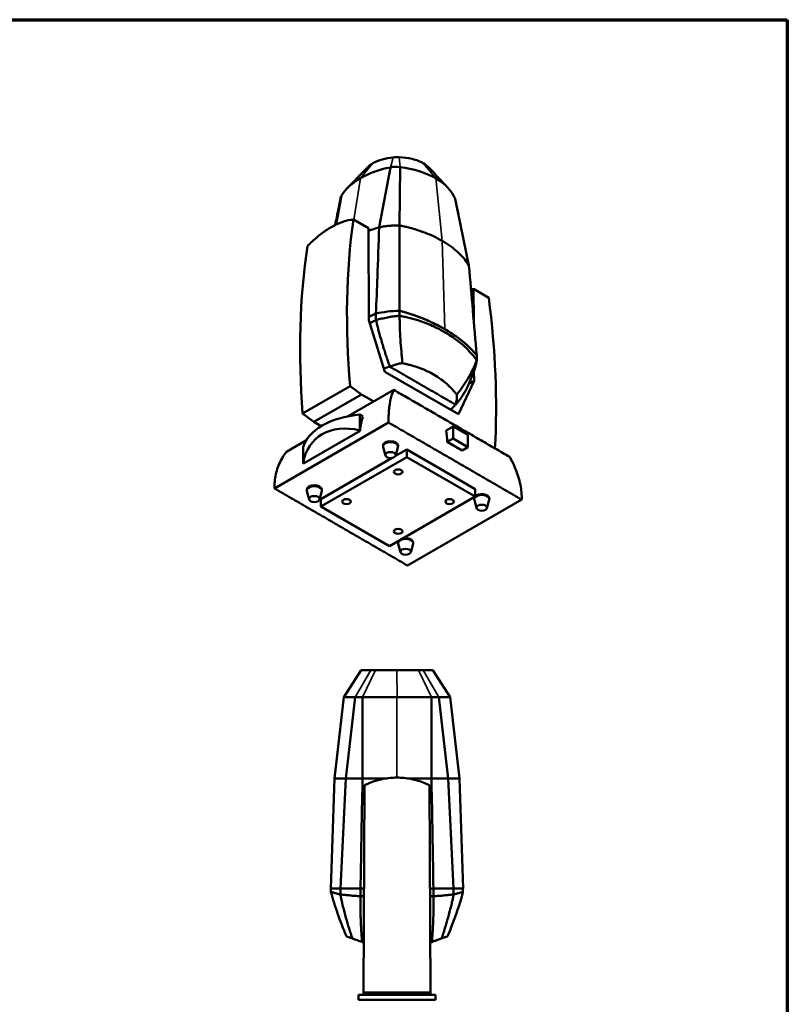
# Model space of a CAD drawing. Header units: millimetres. Extents: x 20 to 2980, y 20 to 2980.
# Tile 7 of 7: x 1648 to 2980, y 1273 to 2980. Entities that reach past the tile are written whole.
import ezdxf

# ---------------------------------------------------------------- set-up
doc = ezdxf.new("R2010")
doc.units = ezdxf.units.MM
for name, color, linetype, lineweight in [('Border (ISO)', 7, 'Continuous', 70), ('Visible (ISO)', 7, 'Continuous', 50), ('Visible Narrow (ISO)', 7, 'Continuous', 35)]:
    doc.layers.add(name, color=color, linetype=linetype, lineweight=lineweight)

# ---------------------------------------------------------------- blocks, each defined once
blk = doc.blocks.new('Borders Chauvet')
at = {"layer": 'Border (ISO)'}
for p, q in [((20, 2980), (2980, 2980)), ((2980, 2980), (2980, 20))]:
    blk.add_line(p, q, dxfattribs=at)

msp = doc.modelspace()

# ---------------------------------------------------------------- linework, layer by layer
at = {"layer": 'Visible (ISO)'}
for p, q in [((2291.2, 2723.9), (2271.6, 2620)), ((2308, 2724.5), (2307.3, 2623.2)), ((2206.4, 2675), (2197.1, 2624.8)), ((2427.5, 2553.8), (2403.6, 2669.2)), ((2253.3, 2618.2), (2227, 2633.4)), ((2254, 2459.2), (2253.3, 2618.2)), ((2435.6, 2513), (2435.8, 2457.5)), ((2461.9, 2497.8), (2435.6, 2513)), ((2281.7, 2369.4), (2254, 2459.2)), ((2266.2, 2459.1), (2266.2, 2459.2)), ((2409.4, 2295.7), (2281.7, 2369.4)), ((2436.2, 2370.4), (2436.3, 2354)), ((2138.9, 2296.9), (2221.4, 2344.6)), ((2221.4, 2344.6), (2241, 2330.3)), ((2436.3, 2354), (2409.4, 2295.7)), ((2427.8, 2349.1), (2436.3, 2354)), ((2158.5, 2282.6), (2241, 2330.3)), ((2297.2, 2338), (2218.2, 2292.5)), ((2262.4, 2317.9), (2241, 2330.3)), ((2158.5, 2282.6), (2138.9, 2296.9)), ((2238.2, 2267.9), (2238.2, 2295.3)), ((2238.2, 2295.3), (2243.5, 2292.2)), ((2090, 2167.2), (2287.9, 2281.5)), ((2171.3, 2275.2), (2158.5, 2282.6)), ((2388, 2267.8), (2399.9, 2274.7)), ((2399.9, 2253.5), (2399.9, 2274.7)), ((2399.9, 2274.7), (2425.6, 2259.9)), ((2238.6, 2267.2), (2140.3, 2210.4)), ((2238.6, 2267.2), (2238.2, 2267.9)), ((2425.6, 2259.9), (2425.6, 2238.7)), ((2144.7, 2250), (2111, 2230.5)), ((2139.8, 2211.1), (2139.8, 2238.5)), ((2278.4, 2239.9), (2278.4, 2241.4)), ((2282.5, 2224.3), (2278.5, 2238.6)), ((2300.4, 2224.3), (2304.4, 2238.6)), ((2304.5, 2239.9), (2304.5, 2241.4)), ((2389.9, 2247.7), (2399.9, 2253.5)), ((2415.6, 2232.9), (2389.9, 2247.7)), ((2425.6, 2238.7), (2399.9, 2253.5)), ((2415.6, 2232.9), (2425.6, 2238.7)), ((2319.5, 2221.6), (2170.7, 2135.6)), ((2170.7, 2148.8), (2294.4, 2220.2)), ((2300, 2223.4), (2319.5, 2234.7)), ((2319.5, 2234.7), (2378.9, 2200.4)), ((2319.5, 2221.6), (2319.5, 2234.7)), ((2438.3, 2153), (2319.5, 2221.6)), ((2139.8, 2211.1), (2140.3, 2210.4)), ((2378.9, 2200.4), (2438.3, 2166.1)), ((2146.1, 2163.5), (2146.1, 2165.1)), ((2150.3, 2147.9), (2146.3, 2162.3)), ((2168.2, 2147.9), (2172.2, 2162.3)), ((2172.3, 2163.5), (2172.3, 2165.1)), ((2289.5, 2067.1), (2438.3, 2153)), ((2438.3, 2153), (2438.3, 2166.1)), ((2170.7, 2135.6), (2170.7, 2148.8)), ((2170.7, 2135.6), (2289.5, 2067.1)), ((2519.1, 2147.7), (2321.1, 2033.4)), ((2436.7, 2148.4), (2436.7, 2149.8)), ((2440.9, 2132.8), (2436.9, 2147.2)), ((2458.8, 2132.8), (2462.8, 2147.2)), ((2462.9, 2148.4), (2462.9, 2149.8)), ((2304.5, 2072.1), (2304.5, 2073.5)), ((2308.7, 2056.5), (2304.7, 2070.9)), ((2326.6, 2056.5), (2330.6, 2070.9)), ((2330.7, 2072.1), (2330.7, 2073.5)), ((2210.4, 1805.1), (2240.7, 1852.2)), ((2257.3, 1852.2), (2240.7, 1852.2)), ((2265.1, 1852.2), (2257.3, 1852.2)), ((2302.6, 1852.2), (2265.1, 1852.2)), ((2340.2, 1852.2), (2302.6, 1852.2)), ((2347.9, 1852.2), (2340.2, 1852.2)), ((2364.6, 1852.2), (2347.9, 1852.2)), ((2394.9, 1805.1), (2364.6, 1852.2)), ((2194.3, 1664.2), (2210.4, 1805.1)), ((2210.4, 1805.1), (2230.2, 1805.1)), ((2230.2, 1805.1), (2213.8, 1664.2)), ((2230.2, 1805.1), (2242.7, 1805.1)), ((2242.7, 1805.1), (2302.6, 1805.1)), ((2242.7, 1805.1), (2243, 1664.2)), ((2302.7, 1805.1), (2362.6, 1805.1)), ((2362.6, 1805.1), (2362.3, 1664.2)), ((2362.6, 1805.1), (2375.1, 1805.1)), ((2375.1, 1805.1), (2391.5, 1664.2)), ((2375.1, 1805.1), (2394.9, 1805.1)), ((2411, 1664.2), (2394.9, 1805.1)), ((2188, 1473.6), (2194.3, 1664.2)), ((2243, 1664.2), (2283.6, 1664.2)), ((2321.7, 1664.2), (2362.3, 1664.2)), ((2391.5, 1664.2), (2411, 1664.2)), ((2417.3, 1473.6), (2411, 1664.2)), ((2246.2, 1652.4), (2244.3, 1292.8)), ((2361, 1292.8), (2359.1, 1652.4)), ((2204.4, 1473.6), (2188, 1473.6)), ((2239.4, 1473.6), (2204.4, 1473.6)), ((2245.3, 1473.6), (2239.4, 1473.6)), ((2365.8, 1473.6), (2360, 1473.6)), ((2400.9, 1473.6), (2365.8, 1473.6)), ((2417.3, 1473.6), (2400.9, 1473.6)), ((2365.8, 1459.9), (2365.8, 1460)), ((2244.3, 1289.1), (2235.8, 1289.1)), ((2235.8, 1289.1), (2235.8, 1280.1)), ((2244.3, 1292.8), (2361, 1292.8)), ((2244.3, 1289.1), (2244.3, 1292.8)), ((2244.3, 1289.1), (2361, 1289.1)), ((2361, 1292.8), (2361, 1289.1)), ((2369.5, 1289.1), (2361, 1289.1)), ((2369.5, 1280.1), (2369.5, 1289.1)), ((2369.5, 1280.1), (2235.8, 1280.1))]:
    msp.add_line(p, q, dxfattribs=at)
for centre, major_axis, ratio, start_param, end_param in [((2335.9, 2649.3), (-136.8, 0), 0.57735, 5.045044, 5.498404), ((2301.3, 2707), (-31, 0), 0.57735, 4.496214, 5.045044), ((2281.1, 2653.7), (-125.5, 0), 0.57735, 3.927536, 4.496214), ((2335.7, 2649.2), (-136.8, 0), 0.57735, 5.496987, 5.950531), ((2281, 2653.7), (125.5, 0), 0.57735, 0.216175, 0.785251), ((2235.7, 2669.1), (-31, 0), 0.57735, 5.950531, 6.167744), ((2373.3, 2665.4), (31, 0), 0.57735, 0.114481, 0.216175), ((3221.7, 1881.7), (-716.8, 1228.6), 0.574319, 0.628667, 0.882245), ((3140.3, 1834.7), (705.6, -1235.1), 0.580366, 3.775496, 4.029075), ((2395.7, 2397.5), (63.2, 109.5), 0.57735, 0.322733, 0.379029), ((1468.8, 2893.8), (716.8, -1228.6), 0.574319, 0.715586, 0.936947), ((2316.5, 2391.9), (145, 0), 0.57735, 1.636327, 1.925599), ((2256.2, 2228), (-117.8, 0.1), 0.577909, 4.866426, 6.129553), ((2355.9, 2186.7), (83.3, -144.2), 0.57735, 3.623897, 3.832665), ((2256.1, 2149), (-94.5, 103.9), 0.676446, 5.504957, 6.768085), ((2099.9, 2055.7), (205.6, 356.2), 0.57735, 5.570945, 5.634499), ((2291.4, 2239.9), (-13.1, 0), 0.57735, 2.981815, 6.442963), ((2291.4, 2241.4), (13.1, 0), 0.577908, 0.000485, 3.142077), ((2159.2, 2163.5), (-13.1, 0), 0.57735, 2.981815, 6.442963), ((2159.2, 2165.1), (13.1, 0), 0.577908, 0.000485, 3.142077), ((2449.8, 2148.4), (-13.1, 0), 0.57735, 2.981815, 6.442963), ((2449.8, 2149.8), (13.1, 0), 0.577908, 2.770027, 3.142077), ((2449.8, 2149.8), (13.1, 0), 0.577908, 0.000485, 2.642506), ((2317.6, 2072.1), (-13.1, 0), 0.57735, 2.981815, 6.442963), ((2317.6, 2073.5), (13.1, 0), 0.577908, 2.770027, 3.142077), ((2317.6, 2073.5), (13.1, 0), 0.577908, 0.000485, 1.943331)]:
    msp.add_ellipse(centre, major_axis=major_axis, ratio=ratio, start_param=start_param, end_param=end_param, dxfattribs=at)
for centre, major_axis in [((2291.4, 2225.1), (-9.03, 0)), ((2304.5, 2195.9), (-7.45, 0)), ((2159.2, 2148.8), (-9.03, 0)), ((2215.1, 2144.3), (-7.45, 0)), ((2394, 2144.3), (-7.45, 0)), ((2449.8, 2133.7), (-9.03, 0)), ((2304.5, 2092.7), (-7.45, 0)), ((2317.6, 2057.3), (-9.03, 0))]:
    msp.add_ellipse(centre, major_axis=major_axis, ratio=0.57735, dxfattribs=at)
for points, knots in [([(2296.2, 2741.1), (2289.5, 2740.6), (2283, 2739.4), (2271, 2736), (2265.5, 2733.7), (2260.7, 2731)], [0, 0, 0, 0, 2.015289, 2.015289, 4.043463, 4.043463, 4.043463, 4.043463]), ([(2306.7, 2741.4), (2304.9, 2741.5), (2303.2, 2741.5), (2299.7, 2741.4), (2297.9, 2741.3), (2296.2, 2741.1)], [0, 0, 0, 0, 0.525923, 0.525923, 1.051846, 1.051846, 1.051846, 1.051846]), ([(2348.3, 2731), (2342.9, 2734.1), (2336.3, 2736.7), (2321.3, 2740.5), (2313.6, 2741.3), (2306.7, 2741.4)], [0, 0, 0, 0, 2.323654, 2.323654, 4.910214, 4.910214, 4.910214, 4.910214]), ([(2195.4, 2624), (2196.3, 2628.6), (2197.3, 2633.2), (2200.5, 2648.9), (2202.7, 2660.1), (2205, 2671.2)], [8.234773, 8.234773, 8.234773, 8.234773, 10.000121, 10.000121, 14.283525, 14.283525, 14.283525, 14.283525]), ([(2404.1, 2667.5), (2405.8, 2659.1), (2407.6, 2650.2), (2409.3, 2641.6), (2409.4, 2641.2), (2409.5, 2640.7)], [0, 0, 0, 0, 3.227323, 3.227323, 3.417159, 3.417159, 3.417159, 3.417159]), ([(2227, 2633.4), (2225.3, 2633.3), (2223.5, 2633.1), (2216.6, 2632.1), (2211.1, 2630.6), (2200, 2626.3), (2194.2, 2623.6), (2183, 2617.1), (2177.1, 2613.2), (2165.2, 2604.1), (2159.2, 2598.9), (2151.3, 2591.4), (2149.2, 2589.4), (2147.2, 2587.3)], [32.57704, 32.57704, 32.57704, 32.57704, 33.414064, 33.414064, 35.797371, 35.797371, 38.180678, 38.180678, 40.563984, 40.563984, 42.947291, 42.947291, 43.784315, 43.784315, 43.784315, 43.784315]), ([(2253.3, 2613.8), (2259, 2615.9), (2264.8, 2617.9), (2271, 2619.8), (2271.3, 2619.9), (2271.6, 2620)], [-3.89483, -3.89483, -3.89483, -3.89483, -1.569046, -1.569046, -1.463152, -1.463152, -1.463152, -1.463152]), ([(2271.6, 2620), (2270.8, 2593.2), (2269.6, 2559.4), (2267.8, 2513.3), (2267, 2491.3), (2266.1, 2470.4)], [0, 0, 0, 0, 10.253799, 10.253799, 18.812596, 18.812596, 18.812596, 18.812596]), ([(2271.6, 2620), (2271.9, 2620), (2272.1, 2620.1), (2272.4, 2620.1), (2273.6, 2620.4), (2274.6, 2620.6), (2275.6, 2620.8), (2275.8, 2620.8), (2276, 2620.8), (2276.2, 2620.9), (2277.4, 2621.1), (2278.8, 2621.3), (2280.3, 2621.5), (2280.4, 2621.6), (2280.4, 2621.6), (2280.5, 2621.6), (2280.6, 2621.6), (2280.7, 2621.6), (2280.8, 2621.6), (2281, 2621.6), (2281.1, 2621.7), (2281.3, 2621.7), (2281.6, 2621.7), (2282, 2621.8), (2282.3, 2621.8), (2283, 2621.9), (2283.7, 2622), (2284.4, 2622.1), (2285.8, 2622.3), (2287.2, 2622.4), (2288.5, 2622.5), (2290.2, 2622.7), (2292, 2622.8), (2293.8, 2623), (2294.7, 2623), (2295.6, 2623), (2296.4, 2623.1), (2297.2, 2623.1), (2298, 2623.1), (2298.7, 2623.2), (2300.2, 2623.2), (2301.5, 2623.2), (2302.9, 2623.2), (2303.7, 2623.2), (2304.4, 2623.2), (2305.1, 2623.2), (2305.9, 2623.2), (2306.6, 2623.2), (2307.3, 2623.2)], [-3.841465, -3.841465, -3.841465, -3.841465, -3.747993, -3.747993, -3.747993, -3.381168, -3.381168, -3.381168, -3.303399, -3.303399, -3.303399, -2.872173, -2.872173, -2.872173, -2.846573, -2.846573, -2.846573, -2.821064, -2.821064, -2.821064, -2.770281, -2.770281, -2.770281, -2.669421, -2.669421, -2.669421, -2.468724, -2.468724, -2.468724, -2.057413, -2.057413, -2.057413, -1.540021, -1.540021, -1.540021, -1.294689, -1.294689, -1.294689, -1.056347, -1.056347, -1.056347, -0.596821, -0.596821, -0.596821, -0.36685, -0.36685, -0.36685, -0.143661, -0.143661, -0.143661, -0.143661]), ([(2307.3, 2623.2), (2307.3, 2598.6), (2307.2, 2574), (2307.1, 2524.7), (2307.1, 2500.1), (2307, 2475.4)], [-19.1091, -19.1091, -19.1091, -19.1091, -9.566767, -9.566767, 0, 0, 0, 0]), ([(2307.3, 2623.2), (2307.9, 2623.1), (2308.5, 2622.9), (2309.1, 2622.8), (2309.5, 2622.7), (2310, 2622.6), (2310.4, 2622.6), (2310.8, 2622.5), (2311.1, 2622.4), (2311.4, 2622.3), (2311.9, 2622.2), (2312.6, 2622.1), (2313.4, 2621.9), (2314.5, 2621.6), (2315.9, 2621.3), (2317.4, 2621), (2319.7, 2620.4), (2322.4, 2619.8), (2325.2, 2619), (2330.8, 2617.5), (2336.9, 2615.7), (2342.3, 2613.9), (2344.2, 2613.2), (2346.1, 2612.5), (2347.8, 2611.9), (2349.2, 2611.4), (2350.5, 2610.9), (2351.9, 2610.4), (2362.4, 2606.3), (2372.2, 2601.6), (2381.2, 2596.5)], [-8.562626, -8.562626, -8.562626, -8.562626, -8.381185, -8.381185, -8.381185, -8.233357, -8.233357, -8.233357, -8.062967, -8.062967, -8.062967, -7.735946, -7.735946, -7.735946, -7.219252, -7.219252, -7.219252, -6.391472, -6.391472, -6.391472, -4.763066, -4.763066, -4.763066, -4.167989, -4.167989, -4.167989, -3.694274, -3.694274, -3.694274, 0, 0, 0, 0]), ([(2427.5, 2553.8), (2427.2, 2554.2), (2427, 2554.6), (2421.9, 2562.8), (2415.6, 2570.2), (2400.3, 2584.2), (2391.3, 2590.6), (2381.2, 2596.5)], [2.572842, 2.572842, 2.572842, 2.572842, 3.04742, 3.04742, 12.276225, 12.276225, 21.478732, 21.478732, 21.478732, 21.478732]), ([(2427.5, 2553.8), (2429.7, 2527.9), (2432, 2502), (2436.5, 2450), (2438.8, 2424), (2441.1, 2398)], [0, 0, 0, 0, 9.528917, 9.528917, 19.083274, 19.083274, 19.083274, 19.083274]), ([(2254, 2464.9), (2255.9, 2465.8), (2257.9, 2466.7), (2260.8, 2468), (2261.9, 2468.5), (2264.3, 2469.6), (2265.3, 2470), (2266.1, 2470.4)], [4.777122, 4.777122, 4.777122, 4.777122, 5.51861, 5.51861, 5.872711, 5.872711, 6.326865, 6.326865, 6.326865, 6.326865]), ([(2255.6, 2454.1), (2256.4, 2454.4), (2257.1, 2454.8), (2258.6, 2455.5), (2259.3, 2455.9), (2260.5, 2456.4), (2261, 2456.7), (2262.3, 2457.3), (2263.1, 2457.7), (2264.8, 2458.5), (2265.4, 2458.8), (2266.2, 2459.1)], [5.8601221, 5.8601221, 5.8601221, 5.8601221, 5.9065168, 5.9065168, 5.9489148, 5.9489148, 5.9816642, 5.9816642, 6.0340732, 6.0340732, 6.0991274, 6.0991274, 6.0991274, 6.0991274]), ([(2307, 2475.4), (2300, 2475.2), (2293.1, 2474.6), (2279.4, 2472.9), (2272.7, 2471.8), (2266.1, 2470.4)], [-4.19604, -4.19604, -4.19604, -4.19604, -2.098201, -2.098201, 0, 0, 0, 0]), ([(2266.2, 2459.2), (2266.2, 2459.7), (2266.2, 2460.1), (2266.2, 2461.5), (2266.2, 2461.9), (2266.2, 2463), (2266.2, 2463.3), (2266.2, 2463.9), (2266.2, 2464.7), (2266.1, 2465.9), (2266.1, 2466.2), (2266.1, 2467.5), (2266.1, 2467.9), (2266.1, 2469.4), (2266.1, 2469.8), (2266.1, 2470.4)], [0.0000137, 0.0000137, 0.0000137, 0.0000137, 0.2151475, 0.2151475, 0.3995213, 0.3995213, 0.5086515, 0.5086515, 0.5343363, 0.5343363, 0.551562, 0.551562, 0.5851834, 0.5851834, 0.630993, 0.630993, 0.630993, 0.630993]), ([(2307, 2466.7), (2304.9, 2466.6), (2303.4, 2466.4), (2300, 2465.9), (2298.3, 2465.7), (2293.1, 2464.9), (2289.6, 2464.3), (2282.8, 2463), (2279.4, 2462.3), (2274.4, 2461.2), (2272.8, 2460.8), (2269, 2459.9), (2267.4, 2459.5), (2266.2, 2459.2)], [0.000529, 0.000529, 0.000529, 0.000529, 0.616601, 0.616601, 1.288336, 1.288336, 2.631023, 2.631023, 3.966641, 3.966641, 4.634282, 4.634282, 5.474622, 5.474622, 5.474622, 5.474622]), ([(2266.2, 2459.1), (2266.9, 2456.7), (2267.2, 2455.1), (2268.1, 2451.5), (2268.3, 2450.7), (2268.7, 2449), (2269, 2448), (2269.6, 2445.5), (2269.9, 2444.1), (2271.8, 2437.2), (2273.3, 2431.7), (2275.4, 2424.4), (2275.8, 2422.8), (2277.3, 2417.7), (2278.4, 2414.2), (2279.9, 2409.3), (2280.3, 2408), (2281.5, 2404.3), (2282.2, 2402), (2283.6, 2397.9), (2284.1, 2396.1), (2285.6, 2391.7), (2286.5, 2389), (2288.5, 2383.3), (2289.3, 2381.1), (2290, 2378.3)], [-8.154091, -8.154091, -8.154091, -8.154091, -7.331172, -7.331172, -7.094686, -7.094686, -6.779379, -6.779379, -6.36929, -6.36929, -4.719704, -4.719704, -4.249007, -4.249007, -3.221227, -3.221227, -2.834617, -2.834617, -2.155829, -2.155829, -1.642876, -1.642876, -0.877212, -0.877212, -0.000539, -0.000539, -0.000539, -0.000539]), ([(2385.6, 2443.4), (2374.2, 2450), (2361.8, 2456), (2335.5, 2466.7), (2321.6, 2471.4), (2307, 2475.4)], [0, 0, 0, 0, 4.831852, 4.831852, 9.660842, 9.660842, 9.660842, 9.660842]), ([(2307, 2475.4), (2308.9, 2474.9), (2311.9, 2474), (2319.4, 2471.8), (2322.4, 2470.9), (2333.2, 2467.3), (2340.6, 2464.6), (2355.7, 2458.5), (2363.2, 2455.1), (2375.4, 2449), (2380.3, 2446.4), (2389.5, 2441.1), (2394, 2438.4), (2404.2, 2431.7), (2409.8, 2427.6), (2420.7, 2418.9), (2425.9, 2414.2), (2432.6, 2407.5), (2434.4, 2405.6), (2439, 2400.5), (2440, 2399.3), (2441, 2398)], [0, 0, 0, 0, 0.628889, 0.628889, 1.169454, 1.169454, 2.474998, 2.474998, 3.89469, 3.89469, 4.880332, 4.880332, 5.856222, 5.856222, 7.225778, 7.225778, 8.676153, 8.676153, 9.26333, 9.26333, 10.087223, 10.087223, 10.087223, 10.087223]), ([(2307, 2466.7), (2307, 2467.8), (2307, 2469.7), (2307, 2471), (2307, 2472), (2307, 2474), (2307, 2474.6), (2307, 2475.4)], [-0.6848872, -0.6848872, -0.6848872, -0.6848872, -0.6185397, -0.6185397, -0.2972327, -0.2972327, -0.0000324, -0.0000324, -0.0000324, -0.0000324]), ([(2307.3, 2466.2), (2307.3, 2466.3), (2307.2, 2466.4), (2307.1, 2466.6), (2307, 2466.7), (2307, 2466.7)], [0, 0, 0, 0, 0.03560426, 0.03560426, 0.07037483, 0.07037483, 0.07037483, 0.07037483]), ([(2312.2, 2384.5), (2311.8, 2386.9), (2311.5, 2390.5), (2310.8, 2398), (2310.5, 2401.4), (2309.6, 2411.6), (2309, 2418.4), (2308.2, 2432.1), (2307.8, 2439.1), (2307.6, 2447.7), (2307.5, 2449.4), (2307.4, 2452.4), (2307.4, 2453.7), (2307.3, 2456.8), (2307.3, 2458.4), (2307.2, 2462.4), (2307.2, 2463.9), (2307.3, 2466.2)], [0.000001, 0.000001, 0.000001, 0.000001, 0.724817, 0.724817, 1.321874, 1.321874, 2.514165, 2.514165, 3.748461, 3.748461, 4.055317, 4.055317, 4.289441, 4.289441, 4.646242, 4.646242, 4.947294, 4.947294, 4.947294, 4.947294]), ([(2440.8, 2389.1), (2440.7, 2389.3), (2440.5, 2389.5), (2439.7, 2390.9), (2439.4, 2391.3), (2438.6, 2392.7), (2438.1, 2393.2), (2436.5, 2395.2), (2436.2, 2395.7), (2435, 2397.1), (2434.3, 2398), (2430.1, 2402.9), (2426.4, 2406.9), (2417.1, 2416), (2411.2, 2420.9), (2401.3, 2428.1), (2397.5, 2430.7), (2390.8, 2434.9), (2388.1, 2436.5), (2382.4, 2439.8), (2379.6, 2441.4), (2372.4, 2445.2), (2368, 2447.3), (2355.7, 2452.9), (2347.4, 2456), (2333, 2460.5), (2327.1, 2462.2), (2319.8, 2463.9), (2318.5, 2464.3), (2316.5, 2464.7), (2315.9, 2464.8), (2313, 2465.5), (2312, 2465.7), (2310.2, 2466), (2309.6, 2466), (2307.8, 2466.1), (2307.6, 2466.1), (2307.3, 2466.2)], [-2.885366, -2.885366, -2.885366, -2.885366, -2.793196, -2.793196, -2.742118, -2.742118, -2.622828, -2.622828, -2.58023, -2.58023, -2.514228, -2.514228, -2.225344, -2.225344, -1.824389, -1.824389, -1.593912, -1.593912, -1.420112, -1.420112, -1.247236, -1.247236, -1.026319, -1.026319, -0.623843, -0.623843, -0.354107, -0.354107, -0.293764, -0.293764, -0.264738, -0.264738, -0.151564, -0.151564, -0.101009, -0.101009, -0.000862, -0.000862, -0.000862, -0.000862]), ([(2441.1, 2398), (2434.1, 2406.4), (2426, 2414.5), (2407.4, 2429.7), (2397, 2436.8), (2385.6, 2443.4)], [0, 0, 0, 0, 4.833509, 4.833509, 9.66988, 9.66988, 9.66988, 9.66988]), ([(2441, 2398), (2441, 2397.6), (2441, 2397.2), (2441, 2396.1), (2441, 2395.5), (2441, 2395), (2441, 2394.8), (2441, 2394), (2441, 2390.7), (2441, 2389.4)], [-2.307481, -2.307481, -2.307481, -2.307481, -1.75723, -1.75723, -1.159849, -1.159849, -0.496314, -0.496314, -0.000263, -0.000263, -0.000263, -0.000263]), ([(2290, 2378.3), (2287.7, 2377.5), (2286.1, 2377), (2282.1, 2375.7), (2281, 2375.3), (2280, 2374.9)], [-20.735026, -20.735026, -20.735026, -20.735026, -18.848942, -18.848942, -18.247003, -18.247003, -18.247003, -18.247003]), ([(2312.2, 2384.5), (2311.5, 2384.4), (2310.4, 2384.2), (2308.7, 2383.9), (2307.9, 2383.7), (2305.3, 2383.2), (2303.6, 2382.8), (2299.9, 2381.8), (2298, 2381.2), (2293.4, 2379.6), (2291.4, 2378.8), (2290.3, 2378.3)], [-1.119583, -1.119583, -1.119583, -1.119583, -1.010535, -1.010535, -0.891187, -0.891187, -0.653535, -0.653535, -0.375996, -0.375996, -0.000001, -0.000001, -0.000001, -0.000001]), ([(2290.3, 2378.3), (2295, 2375.5), (2299.8, 2372.8), (2309.3, 2367.3), (2314, 2364.6), (2328.3, 2356.3), (2337.8, 2350.8), (2356.8, 2339.9), (2366.4, 2334.4), (2380.6, 2326.1), (2385.4, 2323.4), (2394.9, 2317.9), (2399.6, 2315.2), (2404.4, 2312.4)], [-16.138173, -16.138173, -16.138173, -16.138173, -14.120903, -14.120903, -12.103631, -12.103631, -8.069087, -8.069087, -4.034544, -4.034544, -2.017272, -2.017272, -0.000001, -0.000001, -0.000001, -0.000001]), ([(2406.4, 2330.1), (2405.3, 2331.3), (2404.4, 2332.4), (2402.5, 2334.7), (2401.2, 2336.1), (2398, 2339.7), (2396.5, 2341.3), (2391.3, 2346.3), (2386.7, 2350.7), (2374.6, 2359.8), (2370.8, 2362.1), (2362.9, 2366.7), (2359.8, 2368.4), (2347, 2374.2), (2339.7, 2376.8), (2333.6, 2378.8), (2330.1, 2379.9), (2323.1, 2381.8), (2320.4, 2382.5), (2316.2, 2383.5), (2314.5, 2383.9), (2312.2, 2384.5)], [-7.440737, -7.440737, -7.440737, -7.440737, -7.19395, -7.19395, -6.953865, -6.953865, -6.230254, -6.230254, -5.449994, -5.449994, -4.901481, -4.901481, -4.206829, -4.206829, -3.172608, -3.172608, -1.420506, -1.420506, -0.809077, -0.809077, -0.000001, -0.000001, -0.000001, -0.000001]), ([(2406.4, 2330.1), (2407.7, 2331.5), (2409.5, 2333.8), (2413.3, 2338.7), (2414.9, 2340.9), (2419.8, 2347.8), (2422.8, 2352.5), (2428.6, 2362.4), (2431.4, 2367.6), (2434.6, 2374.3), (2435.2, 2375.6), (2436.3, 2377.9), (2436.7, 2379), (2437.8, 2381.4), (2438.3, 2382.7), (2439.6, 2386), (2440.1, 2387.1), (2440.8, 2389.1)], [0.000001, 0.000001, 0.000001, 0.000001, 0.716529, 0.716529, 1.298219, 1.298219, 2.453204, 2.453204, 3.661166, 3.661166, 3.96178, 3.96178, 4.19231, 4.19231, 4.549554, 4.549554, 4.850386, 4.850386, 4.850386, 4.850386]), ([(2438.3, 2376.6), (2438, 2375.8), (2437.7, 2374.9), (2437.2, 2373.2), (2436.9, 2372.3), (2435.7, 2368.8), (2434.8, 2366.3), (2431, 2356.1), (2427.8, 2348.8), (2424, 2341.3), (2423.6, 2340.6), (2423, 2339.4), (2422.8, 2339.1), (2422.5, 2338.5), (2422.4, 2338.3), (2422.3, 2338.1), (2422.3, 2338.1), (2422.2, 2338), (2422.2, 2338), (2422.2, 2337.9), (2422.2, 2337.9), (2422.1, 2337.7), (2422, 2337.5), (2421.9, 2337.3)], [0, 0, 0, 0, 0.283068, 0.283068, 0.563184, 0.563184, 1.403957, 1.403957, 3.940099, 3.940099, 4.225059, 4.225059, 4.366853, 4.366853, 4.437399, 4.437399, 4.454949, 4.454949, 4.468091, 4.468091, 4.468706, 4.468706, 4.554482, 4.554482, 4.554482, 4.554482]), ([(2441, 2389.4), (2440.8, 2388.2), (2440.7, 2387.1), (2440.4, 2384.9), (2440.1, 2383.8), (2439.5, 2380.6), (2438.9, 2378.6), (2438.3, 2376.6)], [0.000569, 0.000569, 0.000569, 0.000569, 0.616594, 0.616594, 1.288314, 1.288314, 2.498754, 2.498754, 2.498754, 2.498754]), ([(2441, 2389.4), (2441, 2389.3), (2440.9, 2389.3), (2440.9, 2389.2), (2440.8, 2389.1), (2440.8, 2389.1)], [-0.07101345, -0.07101345, -0.07101345, -0.07101345, -0.03592125, -0.03592125, 0, 0, 0, 0]), ([(2287.9, 2281.5), (2287.9, 2282.1), (2287.9, 2282.8), (2287.9, 2292.1), (2288.3, 2300.4), (2290.1, 2315.6), (2291.5, 2322.5), (2294.5, 2332), (2295.8, 2335.2), (2297.2, 2338)], [-76.496863, -76.496863, -76.496863, -76.496863, -76.252501, -76.252501, -73.076362, -73.076362, -69.900222, -69.900222, -68.025483, -68.025483, -68.025483, -68.025483]), ([(2404.4, 2312.3), (2405.3, 2313.4), (2406.1, 2314.4), (2407.7, 2316.3), (2408, 2316.6), (2408.8, 2317.6), (2409.2, 2318.1), (2410.1, 2319.3), (2410.7, 2320), (2411.5, 2321.1), (2411.8, 2321.6), (2412.5, 2322.4), (2412.8, 2322.9), (2414.1, 2324.7), (2414.9, 2325.9), (2416.3, 2328), (2416.8, 2328.7), (2418.5, 2331.4), (2419.7, 2333.5), (2421.2, 2336.1), (2421.5, 2336.7), (2421.9, 2337.3)], [-5.42506, -5.42506, -5.42506, -5.42506, -4.963711, -4.963711, -4.8399, -4.8399, -4.663653, -4.663653, -4.430573, -4.430573, -4.295995, -4.295995, -4.142357, -4.142357, -3.733372, -3.733372, -3.500096, -3.500096, -2.879789, -2.879789, -2.70313, -2.70313, -2.70313, -2.70313]), ([(2406.4, 2330.1), (2406.5, 2329.2), (2406.5, 2328.5), (2406.6, 2327.1), (2406.6, 2326.4), (2406.6, 2324.1), (2406.5, 2322.6), (2406.1, 2319.7), (2405.9, 2318.2), (2405.1, 2314.8), (2404.7, 2313.3), (2404.4, 2312.4)], [-1.153992, -1.153992, -1.153992, -1.153992, -1.035606, -1.035606, -0.896586, -0.896586, -0.619945, -0.619945, -0.355402, -0.355402, -0.000001, -0.000001, -0.000001, -0.000001]), ([(2395.6, 2303.7), (2396.7, 2304.7), (2397.7, 2305.7), (2402, 2309.7), (2402.9, 2310.9), (2404.4, 2312.3)], [4.3032365, 4.3032365, 4.3032365, 4.3032365, 4.3651331, 4.3651331, 4.5414674, 4.5414674, 4.5414674, 4.5414674]), ([(2111, 2230.5), (2107.9, 2226.7), (2105.1, 2222.7), (2098.5, 2211.1), (2095.2, 2203.1), (2091, 2186.5), (2090, 2177.8), (2089.9, 2168.5), (2089.9, 2167.8), (2090, 2167.2)], [-33.639419, -33.639419, -33.639419, -33.639419, -31.76468, -31.76468, -28.58854, -28.58854, -25.412401, -25.412401, -25.168039, -25.168039, -25.168039, -25.168039]), ([(2498.3, 2221.8), (2501.3, 2216.4), (2504, 2210.9), (2510.6, 2196), (2513.8, 2186.5), (2518.1, 2167.8), (2519.1, 2158.6), (2519.1, 2149.2), (2519.1, 2148.5), (2519.1, 2147.7)], [-84.441224, -84.441224, -84.441224, -84.441224, -82.597122, -82.597122, -79.420979, -79.420979, -76.244835, -76.244835, -75.968702, -75.968702, -75.968702, -75.968702]), ([(2213.8, 1664.2), (2213.4, 1664.2), (2213.1, 1664.2), (2212.8, 1664.2), (2212.4, 1664.2), (2211.9, 1664.2), (2211.6, 1664.2), (2211, 1664.2), (2210.5, 1664.2), (2210, 1664.2), (2209.5, 1664.2), (2209, 1664.2), (2208.5, 1664.2), (2208.1, 1664.2), (2207.8, 1664.2), (2207.4, 1664.2), (2205.7, 1664.2), (2204.1, 1664.2), (2202.7, 1664.2), (2201.2, 1664.2), (2200, 1664.2), (2199, 1664.2), (2195.7, 1664.2), (2194.3, 1664.2), (2194.3, 1664.2)], [2.724392, 2.724392, 2.724392, 2.724392, 3.104252, 3.104252, 3.104252, 3.709045, 3.709045, 3.709045, 4.693698, 4.693698, 4.693698, 5.603289, 5.603289, 5.603289, 6.225801, 6.225801, 6.225801, 9.346761, 9.346761, 9.346761, 12.570996, 12.570996, 12.570996, 22.484187, 22.484187, 22.484187, 22.484187]), ([(2204.4, 1473.6), (2206, 1505.5), (2207.5, 1537.3), (2210.7, 1600.8), (2212.2, 1632.5), (2213.8, 1664.2)], [0, 0, 0, 0, 9.56706, 9.56706, 19.108645, 19.108645, 19.108645, 19.108645]), ([(2213.8, 1664.2), (2214.2, 1664.2), (2214.7, 1664.2), (2215.2, 1664.2), (2215.2, 1664.2), (2215.3, 1664.2), (2215.3, 1664.2), (2215.6, 1664.2), (2215.9, 1664.2), (2216.2, 1664.2), (2216.4, 1664.2), (2216.5, 1664.2), (2216.6, 1664.2), (2216.8, 1664.2), (2216.9, 1664.2), (2217, 1664.2), (2217.3, 1664.2), (2217.6, 1664.2), (2218, 1664.2), (2218.6, 1664.2), (2219.3, 1664.2), (2219.9, 1664.2), (2220.1, 1664.2), (2220.3, 1664.2), (2220.5, 1664.2), (2221.3, 1664.2), (2222.1, 1664.2), (2222.9, 1664.2), (2223.8, 1664.2), (2224.6, 1664.2), (2225.4, 1664.2), (2225.9, 1664.2), (2226.3, 1664.2), (2226.7, 1664.2), (2227.1, 1664.2), (2227.5, 1664.2), (2228, 1664.2), (2228, 1664.2), (2228, 1664.2), (2228, 1664.2), (2228, 1664.2), (2228, 1664.2), (2228, 1664.2), (2228.1, 1664.2), (2228.1, 1664.2), (2228.1, 1664.2), (2228.1, 1664.2), (2228.2, 1664.2), (2228.2, 1664.2), (2228.3, 1664.2), (2228.4, 1664.2), (2228.5, 1664.2), (2228.7, 1664.2), (2228.9, 1664.2), (2229.1, 1664.2), (2229.3, 1664.2), (2229.5, 1664.2), (2229.7, 1664.2), (2229.9, 1664.2), (2230.1, 1664.2), (2230.3, 1664.2), (2230.7, 1664.2), (2231, 1664.2), (2231.4, 1664.2), (2231.5, 1664.2), (2231.6, 1664.2), (2231.7, 1664.2), (2231.8, 1664.2), (2231.9, 1664.2), (2232, 1664.2), (2232.1, 1664.2), (2232.2, 1664.2), (2232.3, 1664.2), (2232.3, 1664.2), (2232.4, 1664.2), (2232.4, 1664.2), (2232.5, 1664.2), (2232.5, 1664.2), (2232.6, 1664.2), (2233, 1664.2), (2233.4, 1664.2), (2233.8, 1664.2), (2234.2, 1664.2), (2234.6, 1664.2), (2235, 1664.2), (2235.1, 1664.2), (2235.2, 1664.2), (2235.3, 1664.2), (2235.5, 1664.2), (2235.9, 1664.2), (2236.2, 1664.2), (2236.6, 1664.2), (2237, 1664.2), (2237.4, 1664.2), (2237.6, 1664.2), (2237.9, 1664.2), (2238.1, 1664.2), (2238.1, 1664.2), (2238.2, 1664.2), (2238.2, 1664.2), (2238.3, 1664.2), (2238.3, 1664.2), (2238.4, 1664.2), (2238.4, 1664.2), (2238.5, 1664.2), (2238.5, 1664.2), (2238.5, 1664.2), (2238.6, 1664.2), (2238.6, 1664.2), (2238.6, 1664.2), (2238.6, 1664.2), (2238.6, 1664.2), (2238.6, 1664.2), (2238.6, 1664.2), (2238.6, 1664.2), (2238.6, 1664.2), (2238.6, 1664.2), (2238.6, 1664.2), (2238.8, 1664.2), (2239, 1664.2), (2239.2, 1664.2), (2239.4, 1664.2), (2239.6, 1664.2), (2239.9, 1664.2), (2240.3, 1664.2), (2240.7, 1664.2), (2241.2, 1664.2), (2241.6, 1664.2), (2242.1, 1664.2), (2242.5, 1664.2), (2242.6, 1664.2), (2242.8, 1664.2), (2243, 1664.2)], [-1.621445, -1.621445, -1.621445, -1.621445, -1.531783, -1.531783, -1.531783, -1.527679, -1.527679, -1.527679, -1.460281, -1.460281, -1.460281, -1.425703, -1.425703, -1.425703, -1.391745, -1.391745, -1.391745, -1.325324, -1.325324, -1.325324, -1.228327, -1.228327, -1.228327, -1.196449, -1.196449, -1.196449, -1.069801, -1.069801, -1.069801, -0.942159, -0.942159, -0.942159, -0.876909, -0.876909, -0.876909, -0.809973, -0.809973, -0.809973, -0.808162, -0.808162, -0.808162, -0.806296, -0.806296, -0.806296, -0.802562, -0.802562, -0.802562, -0.795082, -0.795082, -0.795082, -0.780075, -0.780075, -0.780075, -0.74988, -0.74988, -0.74988, -0.719471, -0.719471, -0.719471, -0.68888, -0.68888, -0.68888, -0.627287, -0.627287, -0.627287, -0.611829, -0.611829, -0.611829, -0.596356, -0.596356, -0.596356, -0.580874, -0.580874, -0.580874, -0.57313, -0.57313, -0.57313, -0.565386, -0.565386, -0.565386, -0.50348, -0.50348, -0.50348, -0.44187, -0.44187, -0.44187, -0.426548, -0.426548, -0.426548, -0.380843, -0.380843, -0.380843, -0.320661, -0.320661, -0.320661, -0.290958, -0.290958, -0.290958, -0.283578, -0.283578, -0.283578, -0.276215, -0.276215, -0.276215, -0.268872, -0.268872, -0.268872, -0.265208, -0.265208, -0.265208, -0.263377, -0.263377, -0.263377, -0.262462, -0.262462, -0.262462, -0.261548, -0.261548, -0.261548, -0.232451, -0.232451, -0.232451, -0.203688, -0.203688, -0.203688, -0.147221, -0.147221, -0.147221, -0.092258, -0.092258, -0.092258, -0.067143, -0.067143, -0.067143, -0.067143]), ([(2243, 1664.2), (2242.2, 1629.1), (2241.3, 1582.7), (2240.3, 1525.3), (2239.9, 1498.8), (2239.4, 1473.6)], [0, 0, 0, 0, 10.566303, 10.566303, 18.87669, 18.87669, 18.87669, 18.87669]), ([(2359.1, 1652.4), (2356.4, 1653.7), (2353.8, 1654.9), (2343.2, 1659.3), (2335.1, 1661.7), (2318.8, 1664.9), (2310.6, 1665.7), (2294.7, 1665.7), (2286.5, 1664.9), (2270.2, 1661.7), (2262, 1659.3), (2251.5, 1654.9), (2248.8, 1653.7), (2246.2, 1652.4)], [32.57704, 32.57704, 32.57704, 32.57704, 33.414064, 33.414064, 35.797371, 35.797371, 38.180678, 38.180678, 40.563984, 40.563984, 42.947291, 42.947291, 43.784315, 43.784315, 43.784315, 43.784315]), ([(2362.3, 1664.2), (2363.2, 1630.1), (2364, 1587), (2365, 1528.3), (2365.4, 1500.3), (2365.8, 1473.6)], [0, 0, 0, 0, 10.253799, 10.253799, 18.812596, 18.812596, 18.812596, 18.812596]), ([(2362.3, 1664.2), (2362.6, 1664.2), (2362.9, 1664.2), (2363.1, 1664.2), (2364.2, 1664.2), (2365.2, 1664.2), (2366.1, 1664.2), (2366.3, 1664.2), (2366.5, 1664.2), (2366.7, 1664.2), (2367.8, 1664.2), (2369.1, 1664.2), (2370.4, 1664.2), (2370.5, 1664.2), (2370.6, 1664.2), (2370.6, 1664.2), (2370.7, 1664.2), (2370.8, 1664.2), (2370.9, 1664.2), (2371, 1664.2), (2371.2, 1664.2), (2371.3, 1664.2), (2371.6, 1664.2), (2371.9, 1664.2), (2372.2, 1664.2), (2372.8, 1664.2), (2373.4, 1664.2), (2374, 1664.2), (2375.2, 1664.2), (2376.4, 1664.2), (2377.5, 1664.2), (2378.9, 1664.2), (2380.3, 1664.2), (2381.7, 1664.2), (2382.4, 1664.2), (2383.1, 1664.2), (2383.7, 1664.2), (2384.3, 1664.2), (2384.9, 1664.2), (2385.4, 1664.2), (2386.5, 1664.2), (2387.5, 1664.2), (2388.5, 1664.2), (2389, 1664.2), (2389.5, 1664.2), (2390, 1664.2), (2390.5, 1664.2), (2391, 1664.2), (2391.5, 1664.2)], [-3.841465, -3.841465, -3.841465, -3.841465, -3.747993, -3.747993, -3.747993, -3.381168, -3.381168, -3.381168, -3.303399, -3.303399, -3.303399, -2.872173, -2.872173, -2.872173, -2.846573, -2.846573, -2.846573, -2.821064, -2.821064, -2.821064, -2.770281, -2.770281, -2.770281, -2.669421, -2.669421, -2.669421, -2.468724, -2.468724, -2.468724, -2.057413, -2.057413, -2.057413, -1.540021, -1.540021, -1.540021, -1.294689, -1.294689, -1.294689, -1.056347, -1.056347, -1.056347, -0.596821, -0.596821, -0.596821, -0.36685, -0.36685, -0.36685, -0.143661, -0.143661, -0.143661, -0.143661]), ([(2391.5, 1664.2), (2393.1, 1632.5), (2394.6, 1600.8), (2397.8, 1537.3), (2399.3, 1505.5), (2400.9, 1473.6)], [-19.1091, -19.1091, -19.1091, -19.1091, -9.566767, -9.566767, 0, 0, 0, 0]), ([(2204.4, 1463.1), (2204.4, 1463.8), (2204.4, 1464.4), (2204.4, 1466.2), (2204.4, 1466.7), (2204.4, 1468.7), (2204.4, 1470), (2204.4, 1472.2), (2204.4, 1472.9), (2204.4, 1473.6)], [0.000032, 0.000032, 0.000032, 0.000032, 0.220494, 0.220494, 0.505209, 0.505209, 1.142547, 1.142547, 1.520695, 1.520695, 1.520695, 1.520695]), ([(2239.5, 1473.6), (2239.4, 1472.1), (2239.5, 1470.6), (2239.5, 1465.8), (2239.5, 1465.3), (2239.5, 1463.6), (2239.5, 1463.1), (2239.5, 1461.2), (2239.5, 1460.8), (2239.5, 1459.9)], [0.0000143, 0.0000143, 0.0000143, 0.0000143, 0.4559533, 0.4559533, 0.5196841, 0.5196841, 0.6666556, 0.6666556, 0.8813227, 0.8813227, 0.8813227, 0.8813227]), ([(2365.8, 1460), (2365.8, 1460.7), (2365.8, 1461.2), (2365.8, 1462.8), (2365.8, 1463.3), (2365.8, 1464.6), (2365.8, 1465), (2365.8, 1465.7), (2365.8, 1466.8), (2365.8, 1468.1), (2365.8, 1468.6), (2365.8, 1470.1), (2365.8, 1470.6), (2365.8, 1472.4), (2365.8, 1472.9), (2365.8, 1473.6)], [0.0000137, 0.0000137, 0.0000137, 0.0000137, 0.2151475, 0.2151475, 0.3995213, 0.3995213, 0.5086515, 0.5086515, 0.5343363, 0.5343363, 0.551562, 0.551562, 0.5851834, 0.5851834, 0.630993, 0.630993, 0.630993, 0.630993]), ([(2400.9, 1463.1), (2400.9, 1464.3), (2400.9, 1466.7), (2400.9, 1468.2), (2400.9, 1469.5), (2400.9, 1471.9), (2400.9, 1472.7), (2400.9, 1473.6)], [-0.6848872, -0.6848872, -0.6848872, -0.6848872, -0.6185397, -0.6185397, -0.2972327, -0.2972327, -0.0000324, -0.0000324, -0.0000324, -0.0000324]), ([(2188.1, 1467), (2188.1, 1467), (2188.2, 1467.1), (2188.7, 1467), (2189.2, 1467), (2191.2, 1466.6), (2193, 1466.1), (2196.8, 1465.1), (2198.4, 1464.6), (2200.3, 1464.1), (2200.7, 1464), (2201.1, 1463.9), (2201.3, 1463.9), (2202.3, 1463.6), (2202.6, 1463.6), (2203.3, 1463.2), (2203.5, 1463.1), (2204.2, 1462.6), (2204.2, 1462.5), (2204.3, 1462.5)], [-1.502645, -1.502645, -1.502645, -1.502645, -1.28981, -1.28981, -1.034445, -1.034445, -0.574582, -0.574582, -0.317623, -0.317623, -0.274286, -0.274286, -0.25319, -0.25319, -0.144669, -0.144669, -0.096902, -0.096902, 0, 0, 0, 0]), ([(2214.9, 1390.5), (2209.2, 1403.6), (2204.2, 1416.9), (2195.4, 1442.5), (2191.5, 1454.7), (2188.1, 1467)], [0, 0, 0, 0, 4.268996, 4.268996, 8.110015, 8.110015, 8.110015, 8.110015]), ([(2204.3, 1462.5), (2204.3, 1462.6), (2204.4, 1462.7), (2204.4, 1462.9), (2204.4, 1463), (2204.4, 1463.1)], [0.00000653, 0.00000653, 0.00000653, 0.00000653, 0.03557424, 0.03557424, 0.0711976, 0.0711976, 0.0711976, 0.0711976]), ([(2225.2, 1386.8), (2224.6, 1388.8), (2223.5, 1391.8), (2221.3, 1398.3), (2220.4, 1401.3), (2217.6, 1410.3), (2215.8, 1416.4), (2212.3, 1429.2), (2210.6, 1435.8), (2208.5, 1444.1), (2208.1, 1445.8), (2207.4, 1448.7), (2207.1, 1450), (2206.4, 1453.1), (2206.1, 1454.6), (2205.2, 1458.7), (2204.9, 1460.2), (2204.3, 1462.5)], [-11.720662, -11.720662, -11.720662, -11.720662, -9.99099, -9.99099, -8.586247, -8.586247, -5.796969, -5.796969, -2.880863, -2.880863, -2.155084, -2.155084, -1.597964, -1.597964, -0.73091, -0.73091, -0.000004, -0.000004, -0.000004, -0.000004]), ([(2204.4, 1463.1), (2206, 1463), (2207.2, 1462.8), (2209.8, 1462.5), (2211.2, 1462.4), (2215.4, 1461.9), (2218.2, 1461.6), (2224.1, 1461.1), (2227.1, 1460.8), (2231.7, 1460.5), (2233.2, 1460.4), (2236.7, 1460.1), (2238.2, 1460.1), (2239.5, 1459.9)], [0.000032, 0.000032, 0.000032, 0.000032, 0.616049, 0.616049, 1.286562, 1.286562, 2.626808, 2.626808, 3.960647, 3.960647, 4.627399, 4.627399, 5.463915, 5.463915, 5.463915, 5.463915]), ([(2242.3, 1380.6), (2241.9, 1383), (2241.8, 1385), (2241.4, 1390), (2241.2, 1392.4), (2241, 1396.2), (2240.8, 1397.7), (2240.7, 1400.2), (2240.6, 1401.1), (2240.4, 1404.4), (2240.3, 1406.9), (2240, 1412.6), (2239.9, 1415.8), (2239.6, 1422.4), (2239.5, 1425.8), (2239.4, 1431.6), (2239.3, 1434.1), (2239.3, 1438.6), (2239.3, 1440.5), (2239.3, 1443.9), (2239.3, 1445.3), (2239.3, 1447.9), (2239.3, 1449), (2239.3, 1450.9), (2239.3, 1451.7), (2239.3, 1455.5), (2239.2, 1457.3), (2239.5, 1459.9)], [0.000595, 0.000595, 0.000595, 0.000595, 0.844652, 0.844652, 1.622101, 1.622101, 2.162838, 2.162838, 2.470799, 2.470799, 3.289947, 3.289947, 4.377751, 4.377751, 5.464259, 5.464259, 6.278488, 6.278488, 6.891425, 6.891425, 7.349094, 7.349094, 7.700824, 7.700824, 7.966871, 7.966871, 8.902368, 8.902368, 8.902368, 8.902368]), ([(2239.5, 1459.9), (2240, 1459.9), (2240.6, 1459.9), (2241.7, 1459.9), (2242.3, 1459.9), (2243.6, 1459.9), (2244.3, 1459.8), (2245.2, 1459.8)], [0.0003445, 0.0003445, 0.0003445, 0.0003445, 0.1674124, 0.1674124, 0.3318266, 0.3318266, 0.5527889, 0.5527889, 0.5527889, 0.5527889]), ([(2360.1, 1459.8), (2361.1, 1459.8), (2362, 1459.9), (2364.1, 1459.9), (2364.9, 1459.9), (2365.8, 1459.9)], [5.9838778, 5.9838778, 5.9838778, 5.9838778, 6.0340732, 6.0340732, 6.0991274, 6.0991274, 6.0991274, 6.0991274]), ([(2365.8, 1459.9), (2366, 1457.3), (2366, 1455.6), (2366, 1451.7), (2366, 1450.9), (2366, 1449.1), (2366, 1448), (2366, 1445.4), (2366, 1444), (2366, 1436.9), (2365.9, 1431.2), (2365.7, 1424), (2365.7, 1422.5), (2365.5, 1417.4), (2365.3, 1414), (2365.1, 1409.3), (2365.1, 1408.1), (2364.9, 1404.6), (2364.7, 1402.4), (2364.5, 1398.5), (2364.4, 1396.9), (2364.1, 1392.8), (2363.9, 1390.3), (2363.5, 1385.1), (2363.4, 1383.1), (2363, 1380.6)], [-8.154091, -8.154091, -8.154091, -8.154091, -7.331172, -7.331172, -7.094686, -7.094686, -6.779379, -6.779379, -6.36929, -6.36929, -4.719704, -4.719704, -4.249007, -4.249007, -3.221227, -3.221227, -2.834617, -2.834617, -2.155829, -2.155829, -1.642876, -1.642876, -0.877212, -0.877212, -0.000539, -0.000539, -0.000539, -0.000539]), ([(2400.9, 1463.1), (2399.3, 1463), (2398.1, 1462.8), (2395.5, 1462.5), (2394.1, 1462.4), (2389.9, 1461.9), (2387.1, 1461.6), (2381.2, 1461.1), (2378.2, 1460.8), (2373.6, 1460.5), (2372.1, 1460.4), (2368.6, 1460.1), (2367.1, 1460.1), (2365.8, 1460)], [0.000529, 0.000529, 0.000529, 0.000529, 0.616601, 0.616601, 1.288336, 1.288336, 2.631023, 2.631023, 3.966641, 3.966641, 4.634282, 4.634282, 5.474622, 5.474622, 5.474622, 5.474622]), ([(2380.1, 1386.8), (2380.7, 1388.8), (2381.9, 1391.9), (2384, 1398.4), (2384.9, 1401.4), (2387.7, 1410.5), (2389.5, 1416.6), (2393, 1429.4), (2394.8, 1436), (2396.8, 1444.3), (2397.2, 1445.9), (2397.9, 1448.8), (2398.2, 1450.1), (2398.9, 1453.1), (2399.2, 1454.7), (2400.1, 1458.7), (2400.4, 1460.2), (2401, 1462.5)], [0.000001, 0.000001, 0.000001, 0.000001, 0.724817, 0.724817, 1.321874, 1.321874, 2.514165, 2.514165, 3.748461, 3.748461, 4.055317, 4.055317, 4.289441, 4.289441, 4.646242, 4.646242, 4.947294, 4.947294, 4.947294, 4.947294]), ([(2417.2, 1467), (2411.5, 1446.4), (2404.7, 1426.1), (2394.8, 1400.9), (2392.7, 1395.7), (2390.4, 1390.5)], [0, 0, 0, 0, 6.414806, 6.414806, 8.109008, 8.109008, 8.109008, 8.109008]), ([(2401, 1462.5), (2400.9, 1462.6), (2400.9, 1462.7), (2400.9, 1462.9), (2400.9, 1463), (2400.9, 1463.1)], [0, 0, 0, 0, 0.03560426, 0.03560426, 0.07037483, 0.07037483, 0.07037483, 0.07037483]), ([(2417.2, 1467), (2417.2, 1467), (2417.2, 1467), (2417.2, 1467), (2417.1, 1467.1), (2416.7, 1467.1), (2416.3, 1467), (2414.6, 1466.7), (2413, 1466.3), (2409.4, 1465.3), (2407.7, 1464.9), (2405.3, 1464.2), (2404.9, 1464.1), (2404.2, 1463.9), (2404, 1463.9), (2403, 1463.6), (2402.7, 1463.6), (2402, 1463.2), (2401.8, 1463.1), (2401.1, 1462.6), (2401.1, 1462.5), (2401, 1462.5)], [-1.42629, -1.42629, -1.42629, -1.42629, -1.420112, -1.420112, -1.247236, -1.247236, -1.026319, -1.026319, -0.623843, -0.623843, -0.354107, -0.354107, -0.293764, -0.293764, -0.264738, -0.264738, -0.151564, -0.151564, -0.101009, -0.101009, -0.000862, -0.000862, -0.000862, -0.000862]), ([(2225.2, 1386.8), (2224.8, 1386.9), (2224.3, 1387.1), (2223.4, 1387.4), (2223.2, 1387.5), (2222.1, 1387.9), (2221.1, 1388.3), (2219.7, 1388.8), (2218.1, 1389.3), (2215.6, 1390.3), (2215.2, 1390.4), (2214.9, 1390.5), (2214.9, 1390.5), (2214.9, 1390.5)], [-7.220943, -7.220943, -7.220943, -7.220943, -7.127572, -7.127572, -6.964557, -6.964557, -6.745412, -6.745412, -6.498137, -6.498137, -6.178376, -6.178376, -5.915091, -5.915091, -5.915091, -5.915091]), ([(2225.2, 1386.8), (2226, 1386.5), (2226.7, 1386.2), (2228, 1385.8), (2228.7, 1385.5), (2230.9, 1384.7), (2232.4, 1384.1), (2235.3, 1383.1), (2236.6, 1382.6), (2239.8, 1381.5), (2241.2, 1381), (2242.1, 1380.6)], [0.000001, 0.000001, 0.000001, 0.000001, 0.375577, 0.375577, 0.805019, 0.805019, 1.659093, 1.659093, 2.355406, 2.355406, 3.283086, 3.283086, 3.283086, 3.283086]), ([(2380.1, 1386.8), (2379.6, 1386.6), (2378.9, 1386.3), (2377.8, 1385.9), (2377.2, 1385.7), (2375.4, 1385.1), (2374.1, 1384.6), (2371.3, 1383.6), (2369.7, 1383), (2365.9, 1381.6), (2364.2, 1381), (2363.2, 1380.6)], [-1.119583, -1.119583, -1.119583, -1.119583, -1.010535, -1.010535, -0.891187, -0.891187, -0.653535, -0.653535, -0.375996, -0.375996, -0.000001, -0.000001, -0.000001, -0.000001]), ([(2390.4, 1390.5), (2390.4, 1390.5), (2390.3, 1390.5), (2388.9, 1390), (2387.4, 1389.4), (2386.1, 1389), (2385.3, 1388.7), (2383.3, 1388), (2382.6, 1387.7), (2381.3, 1387.2), (2380.7, 1387), (2380.1, 1386.8)], [-4.862602, -4.862602, -4.862602, -4.862602, -4.206829, -4.206829, -3.172608, -3.172608, -1.420506, -1.420506, -0.809077, -0.809077, -0.000001, -0.000001, -0.000001, -0.000001])]:
    msp.add_open_spline(points, degree=3, knots=knots, dxfattribs=at)
for points in [[(2216.6, 2688), (2228.2, 2699.8), (2239.4, 2711.5), (2250.2, 2722.8)], [(2260.7, 2731), (2256.6, 2728.6), (2253, 2725.8), (2250.2, 2722.8)], [(2359.1, 2722.6), (2356, 2725.9), (2352.2, 2728.7), (2348.3, 2731)], [(2359.1, 2722.6), (2369.4, 2711.5), (2380.1, 2700.1), (2390.9, 2688.7)], [(2266.1, 2470.4), (2262, 2468.6), (2258, 2466.8), (2254, 2464.9)], [(2441, 2397.8), (2441, 2397.9), (2441.1, 2398), (2441.1, 2398)], [(2290.3, 2378.3), (2290.2, 2378.3), (2290.1, 2378.3), (2290, 2378.3)], [(2404.4, 2312.4), (2404.4, 2312.4), (2404.4, 2312.3), (2404.4, 2312.3)], [(2188.1, 1467), (2188, 1469.2), (2188, 1471.4), (2188, 1473.6)], [(2417.2, 1473.6), (2417.2, 1471.4), (2417.2, 1469.2), (2417.2, 1467)], [(2242.1, 1380.6), (2242.2, 1380.6), (2242.3, 1380.6), (2242.3, 1380.6)], [(2244.8, 1380.6), (2244, 1380.6), (2243.3, 1380.6), (2242.3, 1380.6)], [(2363, 1380.6), (2362.1, 1380.6), (2361.3, 1380.6), (2360.5, 1380.6)], [(2363.2, 1380.6), (2363.1, 1380.6), (2363, 1380.6), (2363, 1380.6)]]:
    msp.add_open_spline(points, degree=3, dxfattribs=at)
for points, weights in [([(2297.2, 2338), (2397.7, 2279.9), (2498.3, 2221.8)], [1, 0.999999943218, 1]), ([(2519.1, 2147.7), (2403.5, 2214.6), (2287.9, 2281.5)], [1, 0.999999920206, 1]), ([(2090, 2167.2), (2205.5, 2100.3), (2321.1, 2033.4)], [1, 0.999999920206, 1])]:
    msp.add_rational_spline(points, weights, degree=2, dxfattribs=at)
at = {"layer": 'Visible Narrow (ISO)'}
for p, q in [((2291.2, 2723.9), (2296.2, 2741.1)), ((2308, 2724.5), (2306.7, 2741.4)), ((2239.1, 2705.1), (2260.7, 2731)), ((2369.8, 2704.9), (2348.3, 2731)), ((2239.1, 2705), (2227.9, 2632.8)), ((2381.2, 2596.5), (2369.8, 2704.9)), ((2385.6, 2443.4), (2381.2, 2596.5)), ((2230.2, 1805.1), (2257.3, 1852.2)), ((2242.7, 1805.1), (2265.1, 1852.2)), ((2302.7, 1805.1), (2302.6, 1852.2)), ((2362.6, 1805.1), (2340.2, 1852.2)), ((2375.1, 1805.1), (2347.9, 1852.2)), ((2302.6, 1805.1), (2302.6, 1665.7))]:
    msp.add_line(p, q, dxfattribs=at)

# ---------------------------------------------------------------- block references
msp.add_blockref('Borders Chauvet', (0, 0))

doc.saveas('drawing.dxf')
